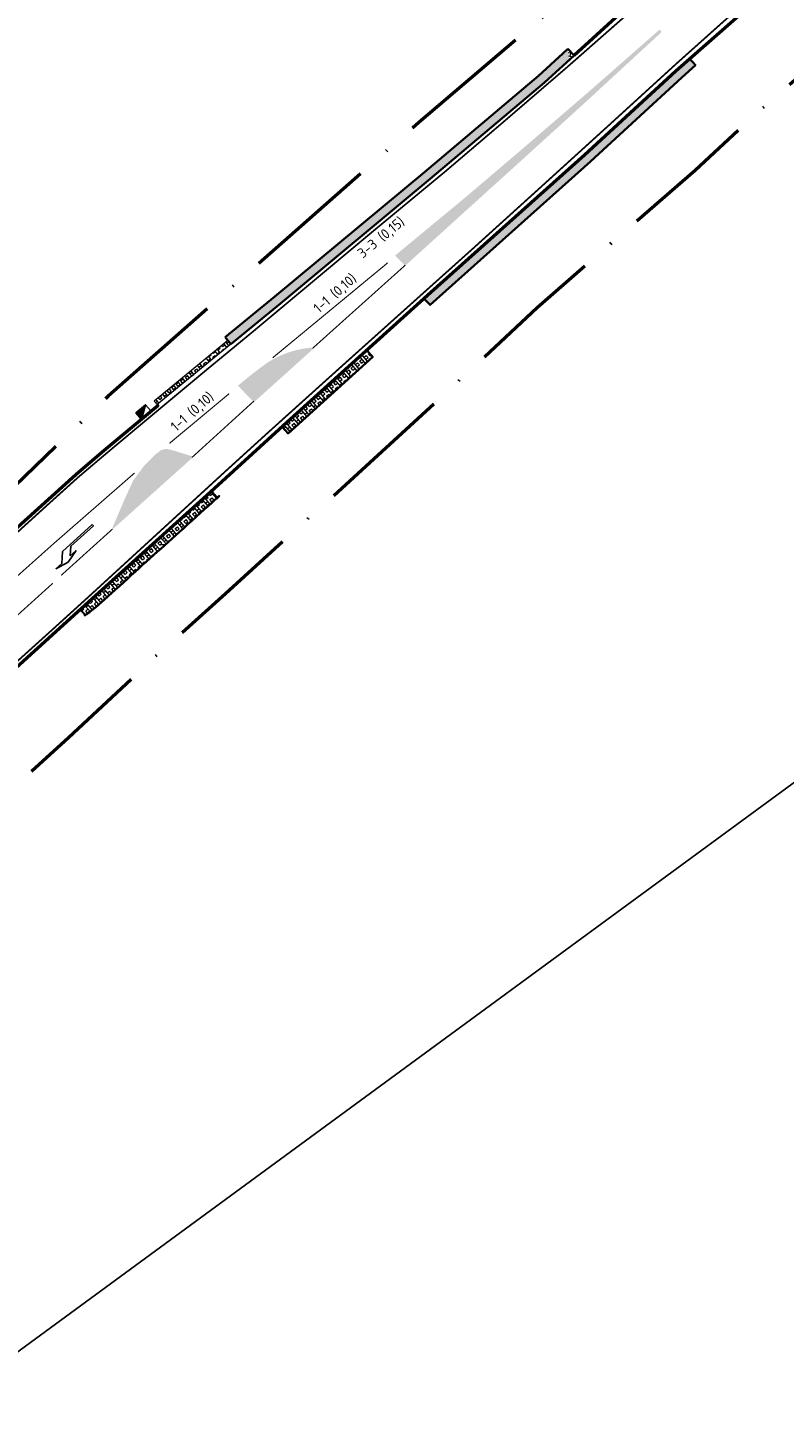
# Model space of a CAD drawing. Header units: metres. Extents: x 125342 to 129425, y 451189 to 457051.
# Tile 16 of 68: x 125671 to 125737, y 451364 to 451486. Entities that reach past the tile are written whole.
import ezdxf

# ---------------------------------------------------------------- set-up
doc = ezdxf.new("R2010")
doc.units = ezdxf.units.M
for name, pattern in [('VW-1-1_STREEP', [2, 1, -1]), ('VW-3-3_STREEP', [6, 3, -3]), ('XX-PROJECTGRENS', [18, 12, -3, 0, -3])]:
    doc.linetypes.add(name, pattern=pattern)
doc.layers.get('Defpoints').update_dxf_attribs({"color": 30})
for name, color, linetype, lineweight in [('B-WE-KOLK-HERGEBRUIK', 1, 'Continuous', 25), ('B-WE-VW-MARKERING_DWARS_DRIEHOEK-V', 7, 'Continuous', 18), ('B-WE-VW-MARKERING_LANGS_STREEP_11_010-G', 7, 'VW-1-1_STREEP', 13), ('B-WE-VW-MARKERING_LANGS_STREEP_33_015-G', 7, 'VW-3-3_STREEP', 13), ('B-WE-VW-MARKERING_LANGS_STREEP_DOORGETROKKEN_010-G', 7, 'Continuous', 13), ('B-WE-VW-MARKERING_PIJL-S', 7, 'Continuous', 25), ('N-WE-KG-GRENS_PROJECT_NIEUW-G', 7, 'XX-PROJECTGRENS', 50), ('N-WE-VH-KANTVERHARDING-G', 210, 'Continuous', 50), ('N-WE-VH-VERHARDING_GRASBETONSTEEN-A-1000-40CM', 32, 'Continuous', 18), ('N-WE-VH-VERHARDING_GRASBETONSTEEN-A-1000-80CM', 72, 'Continuous', 18), ('N-WE-VH-VERHARDING_GRASBETONSTEEN-G', 70, 'Continuous', 35), ('N-WE-VW-MARKERING-T18', 7, 'Continuous', 18)]:
    doc.layers.add(name, color=color, linetype=linetype, lineweight=lineweight)
doc.styles.add('NLCS-ISO-M500-T18', font='NLCS-ISO.ttf', dxfattribs={"height": 0.9})
pattern_1 = [(166.26566, (125424.1009, 451188.9919), (-0.2374204, -0.971407), []), (166.26566, (125424.1602, 451189.2347), (-0.2374204, -0.971407), []), (76.26566, (125424.1009, 451188.9919), (-0.971407, 0.2374204), [-0.25, 0.25]), (76.26566, (125423.858, 451189.0512), (-0.971407, 0.2374204), [-0.25, 0.25]), (76.26566, (125423.6152, 451189.1106), (-0.971407, 0.2374204), [0.25, -0.25]), (76.26566, (125423.3723, 451189.1699), (-0.971407, 0.2374204), [0.25, -0.25]), (166.26566, (125424.2196, 451189.4776), (-0.2374204, -0.971407), [0.25, -0.25]), (166.26566, (125424.2789, 451189.7204), (-0.2374204, -0.971407), [0.25, -0.25])]

# ---------------------------------------------------------------- blocks, each defined once
blk = doc.blocks.new('B-SVW-MARKERING_PIJL_LA_5.0')
for p, q in [((0, 0.07), (2.7, 0.07)), ((0, -0.08), (0, 0.07)), ((3.8, 0.97), (2.6, 0.67)), ((2.6, 0.67), (3.3, 0.67)), ((2.7, 0.07), (3.3, 0.67)), ((3.55, -0.08), (4.3, 0.67)), ((5, 0.67), (3.8, 0.97)), ((4.3, 0.67), (5, 0.67)), ((0, -0.08), (3.55, -0.08))]:
    blk.add_line(p, q)
blk = doc.blocks.new('N-SRI-KOLK_TROTTOIR-SO')
blk.add_hatch(color=256).paths.add_polyline_path([(1.125, 1.5), (-1.125, 1.5), (-1.125, 0)])
blk.add_line((-1.125, 0), (1.125, 1.5))
at = {"flags": 128}
blk.add_lwpolyline([(-1.125, 0), (1.125, 0), (1.125, 1.5), (-1.125, 1.5)], close=True, dxfattribs=at)

msp = doc.modelspace()

# ---------------------------------------------------------------- hatches: boundary and pattern name
at = {"layer": 'B-WE-VW-MARKERING_DWARS_DRIEHOEK-V'}
for points in [[(125703.92, 451465.217), (125703.034, 451466.124), (125709.329, 451471.333), (125714.46, 451475.704), (125720.207, 451480.652), (125726.433, 451486.12), (125726.61, 451485.902), (125720.015, 451479.815), (125713.55, 451473.94), (125707.961, 451468.879)], [(125695.643, 451457.972), (125695.77, 451457.845), (125690.546, 451453.14), (125689.121, 451454.592, -0.0227494), (125691.809, 451456.691, -0.1186741)], [(125678.055, 451441.905), (125678.009, 451441.995), (125679.108, 451444.574), (125679.856, 451446.199), (125680.859, 451447.56), (125681.756, 451448.457), (125682.353, 451448.918), (125682.814, 451449.01), (125683.322, 451448.895), (125685.09, 451448.34), (125685.197, 451448.312)]]:
    msp.add_hatch(color=256, dxfattribs=at).paths.add_polyline_path(points)
at = {"layer": 'N-WE-VH-VERHARDING_GRASBETONSTEEN-A-1000-40CM', "true_color": 0xcd6928}
h = msp.add_hatch(dxfattribs=at)
h.set_pattern_fill('AVH-GRASBETONSTEEN_01-SO', color=32, scale=0.5, pattern_type=2)
h.set_pattern_definition([(126.26566, (125424.1009, 451188.9919), (-0.806283, -0.59153), []), (126.26566, (125424.3024, 451189.1397), (-0.806283, -0.59153), []), (36.26566, (125424.1009, 451188.9919), (-0.59153, 0.806283), [-0.25, 0.25]), (36.26566, (125423.953, 451189.1934), (-0.59153, 0.806283), [-0.25, 0.25]), (36.26566, (125423.8051, 451189.395), (-0.59153, 0.806283), [0.25, -0.25]), (36.26566, (125423.6572, 451189.5966), (-0.59153, 0.806283), [0.25, -0.25]), (126.26566, (125424.504, 451189.2876), (-0.806283, -0.59153), [0.25, -0.25]), (126.26566, (125424.7056, 451189.4355), (-0.806283, -0.59153), [0.25, -0.25])])
h.paths.add_polyline_path([(125688.499, 451458.282), (125688.245, 451458.591), (125681.723, 451453.238), (125681.977, 451452.929)])
at = {"layer": 'N-WE-VH-VERHARDING_GRASBETONSTEEN-A-1000-80CM'}
h = msp.add_hatch(dxfattribs=at)
h.set_pattern_fill('AVH-GRASBETONSTEEN_01-SO', color=256, scale=0.5, angle=40, pattern_type=2)
h.set_pattern_definition(pattern_1)
h.paths.add_polyline_path([(125706.141, 451472.893), (125716.236, 451481.419), (125718.399, 451483.397), (125718.32, 451484.409), (125717.859, 451483.987), (125715.708, 451482.02), (125705.627, 451473.506), (125692.382, 451462.503), (125687.991, 451458.9), (125688.499, 451458.282), (125692.817, 451461.826), (125692.891, 451461.886)])
h = msp.add_hatch(dxfattribs=at)
h.set_pattern_fill('AVH-GRASBETONSTEEN_01-SO', color=256, scale=0.5, angle=40, pattern_type=2)
h.set_pattern_definition(pattern_1)
h.paths.add_polyline_path([(125718.32, 451484.409), (125718.399, 451483.397), (125718.86, 451483.818)])
h = msp.add_hatch(dxfattribs=at)
h.set_pattern_fill('AVH-GRASBETONSTEEN_01-SO', color=256, scale=0.5, angle=40, pattern_type=2)
h.set_pattern_definition([(130, (0, 0), (-0.7660444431, -0.6427876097), []), (130, (0.1915, 0.1607), (-0.7660444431, -0.6427876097), []), (40, (0, 0), (-0.6427876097, 0.7660444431), [-0.25, 0.25]), (40, (-0.1607, 0.1915), (-0.6427876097, 0.7660444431), [-0.25, 0.25]), (40, (-0.3214, 0.383), (-0.6427876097, 0.7660444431), [0.25, -0.25]), (40, (-0.4821, 0.5745), (-0.6427876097, 0.7660444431), [0.25, -0.25]), (130, (0.383, 0.3214), (-0.7660444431, -0.6427876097), [0.25, -0.25]), (130, (0.5745, 0.4821), (-0.7660444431, -0.6427876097), [0.25, -0.25])])
h.paths.add_polyline_path([(125728.405, 451481.876), (125720.321, 451474.446), (125706.128, 451461.755), (125705.567, 451462.32), (125719.784, 451475.039), (125727.864, 451482.465), (125729.086, 451483.543), (125729.593, 451482.968)])
h = msp.add_hatch(dxfattribs=at)
h.set_pattern_fill('AVH-GRASBETONSTEEN_01-SO', color=256, scale=0.5, angle=40, pattern_type=2)
h.set_pattern_definition([(130, (100.9625, 87.8265), (-0.7660444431, -0.6427876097), []), (130, (101.154, 87.9872), (-0.7660444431, -0.6427876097), []), (40, (100.9625, 87.8265), (-0.6427876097, 0.7660444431), [-0.25, 0.25]), (40, (100.8018, 88.018), (-0.6427876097, 0.7660444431), [-0.25, 0.25]), (40, (100.6411, 88.2095), (-0.6427876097, 0.7660444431), [0.25, -0.25]), (40, (100.4804, 88.401), (-0.6427876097, 0.7660444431), [0.25, -0.25]), (130, (101.3455, 88.1479), (-0.7660444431, -0.6427876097), [0.25, -0.25]), (130, (101.5371, 88.3086), (-0.7660444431, -0.6427876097), [0.25, -0.25])])
h.paths.add_polyline_path([(125700.514, 451457.745), (125693.026, 451450.965), (125693.563, 451450.372), (125701.05, 451457.152)])
h = msp.add_hatch(dxfattribs=at)
h.set_pattern_fill('AVH-GRASBETONSTEEN_01-SO', color=256, scale=0.5, angle=40, pattern_type=2)
h.set_pattern_definition([(130, (0, 0), (-0.7660444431, -0.6427876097), []), (130, (0.1915, 0.1607), (-0.7660444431, -0.6427876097), []), (40, (0, 0), (-0.6427876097, 0.7660444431), [-0.25, 0.25]), (40, (-0.1607, 0.1915), (-0.6427876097, 0.7660444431), [-0.25, 0.25]), (40, (-0.3214, 0.383), (-0.6427876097, 0.7660444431), [0.25, -0.25]), (40, (-0.4821, 0.5745), (-0.6427876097, 0.7660444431), [0.25, -0.25]), (130, (0.383, 0.3214), (-0.7660444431, -0.6427876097), [0.25, -0.25]), (130, (0.5745, 0.4821), (-0.7660444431, -0.6427876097), [0.25, -0.25])])
edge = h.paths.add_edge_path()
edge.add_spline(control_points=[(125686.359, 451444.901), (125686.562, 451445.086), (125686.765, 451445.271), (125687.032, 451444.977), (125687.299, 451444.684), (125687.275, 451444.659), (125687.251, 451444.633), (125681.266, 451439.242), (125675.689, 451434.222), (125675.422, 451434.516), (125675.155, 451434.81), (125675.686, 451435.291), (125676.216, 451435.773), (125676.247, 451435.801), (125676.277, 451435.828), (125681.318, 451440.365), (125686.359, 451444.901)], knot_values=[0, 0, 0, 1, 1, 2, 2, 3, 3, 3.9955338, 3.9955338, 4.9955338, 4.9955338, 5.9955338, 5.9955338, 6.9955338, 6.9955338, 7.989485, 7.989485, 7.989485], weights=[1, 1, 1, 1, 1, 1, 1, 1, 1, 1, 1, 1, 1, 1, 1, 1, 1], degree=2, periodic=0)
h = msp.add_hatch(dxfattribs=at)
h.set_pattern_fill('ANGLE', color=256)
h.set_pattern_definition([(0, (0, 0), (0, 6.985), [5.08, -1.905]), (90, (0, 0), (-6.985, 4e-16), [5.08, -1.905])])
edge = h.paths.add_edge_path()
edge.add_spline(control_points=[(125686.922, 451444.814), (125686.645, 451444.888), (125686.359, 451444.901), (125686.645, 451444.888), (125686.922, 451444.814), (125687.115, 451444.763), (125687.299, 451444.684), (125687.275, 451444.659), (125687.251, 451444.633), (125681.266, 451439.242), (125675.689, 451434.222), (125675.687, 451434.289), (125675.692, 451434.356)], knot_values=[0, 0, 0, 0.2138572, 0.2138572, 0.4277144, 0.4277144, 0.5760444, 0.5760444, 1.5760444, 1.5760444, 2.5715782, 2.5715782, 2.6805419, 2.6805419, 2.6805419], weights=[1, 0.9942886, 1, 0.9942886, 1, 0.997251, 1, 1, 1, 1, 1, 0.9985162, 1], degree=2, periodic=0)

# ---------------------------------------------------------------- linework, layer by layer
at = {"layer": 'B-WE-VW-MARKERING_LANGS_STREEP_11_010-G', "const_width": 0.1, "flags": 128}
for points in [[(125692.195, 451457.064), (125702.38, 451465.478)], [(125683.065, 451449.493), (125688.344, 451453.891)], [(125655.651, 451425.193), (125665.889, 451434.431), (125672.928, 451440.716), (125679.973, 451446.867)], [(125672.744, 451437.113), (125661.703, 451427.124)]]:
    msp.add_lwpolyline(points, dxfattribs=at)
at = {"layer": 'B-WE-VW-MARKERING_LANGS_STREEP_33_015-G', "const_width": 0.15, "flags": 128}
for points in [[(125633.095, 451397.324), (125634.237, 451398.331), (125658.463, 451420.152, 0.0000187), (125672.911, 451433.193), (125676.007, 451436.004), (125687.969, 451446.977), (125691.667, 451450.342), (125698.389, 451456.398), (125705.088, 451462.408), (125709.908, 451466.73), (125715.498, 451471.792), (125721.974, 451477.676), (125727.967, 451483.147, -0.0014486), (125739.972, 451493.844, -0.0000015), (125749.777, 451502.514, -0.0085444), (125760.909, 451512.105, -0.004252), (125772.481, 451521.557, -0.0091249), (125781.653, 451528.525, -0.0056318), (125794.001, 451537.328, -0.0261911), (125813.763, 451549.549, -0.0076966), (125829.073, 451557.581, -0.0175729), (125846.966, 451565.831, -0.0131792), (125862.539, 451572.061, -0.0197092), (125880.821, 451577.811, -0.0147112), (125897.266, 451581.613, -0.0105845), (125904.943, 451583.058, -0.0134086), (125925.773, 451586.073, -0.0579262), (125968.006, 451586.134, 0.0018703), (126021.27, 451579.443, -0.0019974), (126044.358, 451576.605, -0.0007106), (126063.332, 451574.224, -0.0021558), (126085.508, 451571.389, -0.001296), (126103.022, 451569.242, 0.0028975), (126115.68, 451567.69, -0.0000131), (126132.543, 451565.573, -0.0000143), (126147.093, 451563.751, 0.0004672), (126153.844, 451562.884), (126173.725, 451560.426, 0.0002836), (126221.913, 451554.52, -0.0001808), (126233.733, 451553.07, 0.004838), (126264.517, 451549.404, 0.0760186), (126326.508, 451552.614, -0.0017449), (126364.223, 451559.444, -0.0121932), (126386.561, 451562.795, -0.0085092), (126399.179, 451564.309, -0.0012195), (126410.069, 451565.31, -0.0056818), (126422.984, 451566.078, -0.0155675), (126455.153, 451566.647, -0.0018656), (126468.698, 451566.561, 0.0016438), (126486.546, 451566.301, -0.0024976), (126503.873, 451565.997, 0.0034354), (126524.265, 451565.442, -0.0151632), (126551.646, 451563.857, -0.0027569), (126565.256, 451562.488, -0.0056806), (126573.427, 451561.537, 0.0014117), (126594.913, 451558.829, -0.0091904), (126610.119, 451556.864, 0.0078556), (126637.104, 451553.419, 0.0014963), (126638.721, 451553.198, 0.0014963)], [(125667.797, 451439.968, -0.0022507), (125674.978, 451446.483), (125677.29, 451448.444), (125681.159, 451451.68), (125686.537, 451456.16), (125690.429, 451459.367), (125701.185, 451468.358), (125707.464, 451473.554), (125712.574, 451477.907), (125718.304, 451482.84), (125723.8, 451487.67)]]:
    msp.add_lwpolyline(points, format="xyb", dxfattribs=at)
at = {"layer": 'B-WE-VW-MARKERING_LANGS_STREEP_DOORGETROKKEN_010-G', "const_width": 0.1, "flags": 128}
for points in [[(125703.928, 451465.264), (125695.726, 451457.905)], [(125690.537, 451453.236), (125685.062, 451448.253)], [(125678.028, 451441.913), (125673.482, 451437.809)]]:
    msp.add_lwpolyline(points, dxfattribs=at)
at = {"layer": 'Defpoints', "flags": 128}
msp.add_lwpolyline([(125347.198, 451293.813), (125810.407, 451633.647), (125887.309, 451528.825), (125424.101, 451188.992)], close=True, dxfattribs=at)
msp.add_lwpolyline([(125347.198, 451293.813), (125810.407, 451633.647), (125887.309, 451528.825), (125424.101, 451188.992)], close=True, dxfattribs=at)
at = {"layer": 'N-WE-KG-GRENS_PROJECT_NIEUW-G', "flags": 128}
msp.add_lwpolyline([(129300.888, 452079.925), (129283.995, 452089.514), (129278.327, 452084.13), (129270.394, 452078.618), (129261.786, 452073.43), (129251.682, 452069.279), (129241.757, 452065.997), (129236.384, 452064.81), (129223.555, 452063.692), (129215.507, 452063.035), (129204.264, 452064.541), (129193.455, 452065.988), (129189.725, 452066.488), (129128.498, 452077.64), (129099.335, 452078.944), (129071.563, 452076.547), (128999.826, 452072.197), (128975.028, 452071.148), (128957.103, 452070.39), (128929.971, 452069.242), (128904.305, 452066.716), (128903.916, 452070.672), (128869.582, 452068.104), (128868.579, 452063.246), (128847.042, 452060.212), (128813.374, 452055.766), (128787.643, 452051.283), (128753.128, 452045.269), (128723.643, 452038.073), (128700.726, 452030.747), (128678.474, 452022.32), (128650.002, 452010.523), (128624.649, 451998.075), (128606.992, 451989.406), (128592.968, 451982.52), (128591.82, 451985.026), (128554.026, 451968.212), (128547.07, 451965.185), (128548.101, 451962.817), (128516.658, 451945.515), (128489.429, 451933.086), (128461.67, 451923.564), (128434.458, 451913.834), (128383.155, 451904.479), (128348.844, 451901.122), (128299.19, 451899.983), (128237.689, 451900.992), (128204.759, 451901.533), (128099.4, 451903.262), (128058.736, 451903.929), (128010.208, 451904.726), (127955.673, 451905.621), (127901.325, 451906.513), (127901.464, 451914.983), (127870.698, 451915.488), (127870.623, 451910.881), (127844.015, 451909.865), (127816.053, 451911.439), (127797.768, 451912.185), (127780.996, 451913.281), (127756.714, 451904.453), (127736.312, 451899.223), (127714.561, 451891.787), (127704.816, 451887.656), (127690.219, 451880.288), (127665.635, 451864.639), (127643.407, 451846.476), (127620.255, 451826.896), (127605.332, 451813.53), (127583.364, 451796.255), (127558.385, 451778.888), (127544.667, 451769.378), (127537.544, 451764.695), (127535.833, 451763.525), (127528.38, 451759.288), (127514.488, 451751.952), (127506.086, 451747.605), (127500.238, 451745.288), (127451.38, 451723.725), (127445.614, 451720.708), (127440.858, 451718.953), (127431.246, 451715.568), (127421.06, 451712.101), (127402.316, 451705.49), (127400.104, 451704.71), (127396.955, 451703.6), (127375.984, 451696.56), (127350.907, 451687.847), (127344.928, 451685.821), (127334.644, 451682.336), (127331.279, 451681.372), (127322.109, 451678.718), (127308.202, 451674.909), (127295.337, 451671.762), (127284.248, 451668.536), (127283.625, 451668.378), (127215.959, 451654.207), (127193.374, 451648.276), (127179.175, 451643.738), (127170.143, 451639.909), (127144.425, 451625.911), (127142.437, 451624.863), (127133.607, 451620.861), (127128.781, 451618.706), (127121.462, 451615.922), (127118.05, 451614.783), (127113.567, 451613.231), (127106.937, 451611.505), (127103.059, 451610.065), (127082.48, 451606.885), (127064.863, 451603.486), (127048.59, 451600.38), (127040.299, 451598.941), (127011.996, 451593.611), (127000.502, 451591.573), (126980.382, 451588.207), (126934.998, 451583.806), (126923.636, 451582.402), (126916.179, 451581.669), (126909.279, 451580.94), (126901.137, 451580.071), (126889.239, 451578.694), (126884.542, 451578.204), (126876.34, 451577.473), (126867.164, 451576.575), (126859.027, 451575.788), (126850.425, 451574.905), (126789.649, 451569.318), (126769.054, 451567.67), (126760.445, 451567.925), (126747.162, 451569.001), (126735.955, 451567.685), (126718.893, 451565.958), (126694.276, 451563.465), (126688.577, 451562.888), (126688.83, 451560.387), (126664.678, 451559.795), (126628.388, 451563.478), (126629.094, 451569.14), (126618.041, 451570.532), (126599.508, 451572.696), (126597.158, 451567.553), (126553.146, 451572.817), (126527.511, 451574.453), (126502.012, 451574.939), (126458.696, 451576.072), (126419.774, 451575.218), (126375.819, 451571.631), (126341.938, 451564.821), (126317.004, 451560.361), (126299.964, 451558.197), (126279.59, 451557.685), (126266.673, 451558.618), (126237.785, 451561.866), (126210.616, 451565.372), (126182.141, 451569.154), (126167.049, 451571.281), (126142.661, 451574.814), (126143.587, 451582.456), (126098.903, 451586.802), (126098.107, 451580.613), (126042.457, 451586.263), (126019.112, 451592.581), (126008.693, 451594.543), (126007.877, 451596.43), (125988.323, 451598.966), (125940.893, 451602.958), (125940.143, 451597.294), (125904.224, 451592.554), (125883.348, 451589.234), (125867.76, 451584.157), (125840.573, 451573.904), (125815.612, 451562.497), (125792.598, 451547.608), (125769.395, 451532.595), (125724.352, 451494.254), (125705.126, 451477.894), (125677.65, 451453.675), (125637.404, 451414.864), (125603.602, 451385.092), (125589.326, 451373.588), (125575.327, 451362.958), (125559.516, 451353.388), (125546.696, 451346.553), (125524.566, 451334.165), (125505.515, 451323.615), (125480.507, 451312.463), (125459.491, 451302.018), (125419.025, 451281.734), (125397.854, 451270.607), (125379.968, 451260.576), (125387.132, 451251.911), (125397.843, 451241.238), (125406.22, 451247.537), (125422.044, 451258.841), (125433.646, 451266.945), (125447.293, 451274.062), (125455.671, 451278.211), (125469.618, 451285.401), (125492.119, 451296.913), (125497.059, 451299.283), (125499.409, 451300.481), (125505.688, 451303.681), (125521.893, 451311.957), (125529.216, 451315.512), (125530.093, 451315.953), (125540.102, 451320.995), (125550.362, 451326.383), (125553.218, 451328.024), (125559.848, 451331.725), (125566.273, 451335.586), (125568.481, 451336.772), (125575.661, 451341.479), (125585.505, 451348.194), (125591.157, 451352.36), (125596.349, 451356.113), (125601.205, 451359.623), (125616.987, 451372.353), (125621.336, 451376.001), (125632.021, 451385.237), (125655.056, 451406.147), (125668.787, 451418.589), (125674.144, 451423.457), (125681.79, 451430.61), (125688.026, 451436.198), (125694.465, 451442.084), (125697.029, 451444.368), (125706.888, 451453.384), (125715.59, 451461.506), (125729.569, 451473.671), (125734.222, 451477.993), (125745.059, 451487.552), (125759.466, 451499.952), (125767.881, 451507.688), (125777.82, 451515.85), (125783.489, 451520.433), (125790.532, 451525.392), (125798.181, 451530.726), (125798.325, 451530.827), (125805.894, 451535.261), (125805.899, 451535.253), (125805.894, 451535.261), (125813.793, 451539.716), (125816.086, 451541.149), (125821.007, 451543.755), (125828.977, 451547.465), (125833.624, 451549.646), (125841.494, 451553.256), (125851.862, 451557.868), (125863.23, 451562.182), (125870.826, 451565.016), (125885.394, 451569.409), (125889.467, 451570.614), (125895.915, 451572.146), (125908.835, 451574.987), (125913.908, 451575.793), (125913.908, 451575.791), (125913.908, 451575.793), (125923.48, 451577.079), (125928.829, 451577.885), (125937.027, 451578.444), (125948.775, 451579.308), (125956.174, 451579.291), (125968.672, 451579.181), (125980.073, 451577.868), (125988.37, 451576.862), (125990.698, 451576.58), (125999.544, 451575.434), (126001.454, 451575.177), (126006.248, 451574.48), (126012.908, 451573.508), (126047.193, 451569.701), (126049.868, 451569.403), (126066.623, 451567.312), (126093.744, 451562.155), (126191.511, 451547.801), (126240.936, 451544.974), (126251.094, 451543.806), (126272.733, 451541.948), (126292.239, 451540.907), (126311.923, 451543.224), (126337.52, 451547.637), (126360.272, 451552.103), (126375.299, 451554.538), (126378.023, 451554.891), (126382.275, 451555.443), (126382.925, 451555.418), (126395.227, 451557.101), (126401.975, 451557.737), (126406.343, 451558.149), (126409.654, 451558.461), (126415.08, 451558.939), (126435.009, 451560.077), (126454.763, 451560.213), (126475.117, 451560.1), (126490.796, 451559.735), (126493.972, 451559.786), (126512.701, 451559.622), (126516.569, 451559.363), (126528.63, 451558.681), (126541.308, 451558.264), (126547.86, 451557.942), (126560.613, 451556.399), (126578.244, 451554.308), (126583.045, 451553.686), (126587.696, 451553.038), (126602.951, 451551.297), (126610.065, 451550.33), (126617.18, 451549.579), (126632.46, 451547.762), (126641.312, 451546.817), (126650.915, 451545.647), (126655.597, 451545.355), (126664.393, 451544.805), (126668.119, 451544.457), (126676.596, 451544.612), (126689.224, 451544.87), (126693.449, 451545.422), (126712.953, 451546.86), (126730.456, 451548.571), (126740.682, 451549.427), (126744.248, 451549.78), (126746.256, 451549.915), (126763.238, 451548.691), (126774.74, 451549.348), (126778.716, 451549.607), (126780.941, 451549.752), (126789.567, 451551.332), (126815.394, 451556.05), (126825.771, 451557.007), (126846.9, 451558.695), (126866.953, 451560.333), (126896.633, 451562.727), (126901.234, 451563.03), (126907.51, 451563.634), (126922.612, 451565.093), (126939.94, 451566.804), (126942.79, 451567.156), (126954.978, 451568.872), (126958.143, 451569.317), (126982.996, 451572.833), (126996.907, 451574.905), (126997.498, 451574.993), (126999.948, 451575.469), (127001.91, 451575.827), (127005.429, 451576.47), (127013.955, 451578.199), (127018.225, 451579.066), (127027.007, 451580.69), (127042.002, 451583.386), (127058.992, 451586.529), (127069.599, 451588.124), (127084.599, 451590.369), (127105.155, 451594.2), (127124.078, 451599.59), (127167.509, 451620.373), (127183.572, 451626.959), (127206.788, 451633.721), (127358.772, 451670.938), (127386.312, 451680.584), (127472.662, 451709.824), (127498.935, 451718.976), (127534.926, 451729.423), (127544.073, 451734.488), (127565.631, 451741.73), (127573.79, 451738.675), (127587.752, 451732.098), (127595.567, 451740.834), (127593.609, 451748.631), (127601.029, 451761.122), (127608.016, 451771.346), (127632.855, 451795.825), (127636.711, 451801.815), (127640.107, 451807.105), (127648.005, 451814.038), (127662.275, 451832.048), (127682.811, 451847.245), (127701.162, 451859.555), (127727.131, 451868.983), (127744.76, 451875.552), (127780.27, 451880.501), (127823.149, 451882.3), (127833.708, 451883.253), (127842.121, 451884.246), (127861.58, 451884.694), (127871.951, 451884.935), (127924.043, 451882.726), (127930.489, 451882.692), (127938.306, 451882.677), (127952.513, 451882.749), (127977.38, 451882.221), (128016.044, 451881.572), (128035.585, 451881.155), (128064.451, 451880.569), (128076.278, 451880.383), (128082.178, 451880.264), (128114.934, 451879.513), (128137.906, 451879.075), (128160.133, 451878.647), (128176.848, 451878.331), (128198.587, 451877.954), (128210.489, 451877.719), (128217.086, 451877.545), (128221.028, 451877.459), (128248.247, 451876.902), (128265.615, 451876.546), (128278.516, 451876.25), (128292.365, 451875.967), (128306.943, 451875.835), (128325.777, 451875.69), (128331.782, 451875.306), (128335.09, 451874.997), (128343.069, 451874.09), (128353.201, 451872.331), (128359.527, 451871.079), (128362.359, 451870.332), (128365.05, 451869.58), (128376.509, 451866.991), (128388.528, 451868.035), (128398.681, 451872.437), (128399.652, 451881.315), (128398.234, 451888.254), (128433.209, 451896.648), (128469.643, 451907.292), (128491.502, 451915.289), (128510.577, 451923.58), (128527.271, 451930.835), (128544.986, 451939.696), (128566.878, 451950.646), (128585.308, 451959.864), (128590.126, 451939.751), (128590.553, 451937.97), (128608.829, 451944.543), (128637.307, 451954.786), (128628.74, 451975.63), (128639.64, 451980.725), (128646.054, 451986.489), (128650.341, 451990.341), (128668.315, 451998.844), (128696.904, 452010.146), (128718.888, 452018.837), (128757.596, 452029.551), (128784.9, 452036.566), (128820.01, 452039.825), (128838.707, 452040.859), (128861.27, 452043.183), (128860.5, 452030.896), (128859.864, 452026.702), (128882.241, 452028.277), (128900.796, 452029.49), (128909.809, 452034.387, 0.0050004), (128910.141, 452034.572), (128916.732, 452038.325), (128921.769, 452040.785), (128922.845, 452041.28), (128927.328, 452043.09), (128929.697, 452043.84), (128930.15, 452043.942), (128937.187, 452045.225), (128940.435, 452045.699), (128946.097, 452046.241), (128948.676, 452046.474, -0.0007129), (128948.693, 452046.476), (128999.871, 452050.949), (129022.884, 452053.029), (129027.471, 452053.456), (129029.344, 452053.63), (129035.562, 452054.038, -0.0002959), (129054.009, 452055.632, -0.0206312), (129088.243, 452057.152, 0.0024688), (129115.723, 452056.855, -0.0274739), (129126.246, 452056.215), (129146.31, 452053.882), (129195.537, 452045.11, 0.0183056), (129226.524, 452040.752, 0.0018086), (129229.601, 452040.445, 0.0033183), (129231.207, 452040.311, 0.009794), (129236.59, 452040.004, 0.0330651), (129246.96, 452040.013, 0.0641877), (129266.051, 452043.734), (129267.309, 452044.071), (129271.082, 452045.276), (129283.31, 452053.007), (129286.004, 452055.521), (129286.631, 452056.219), (129287.888, 452057.628), (129292.088, 452064.711), (129300.888, 452079.925)], format="xyb", close=True, dxfattribs=at)
at = {"layer": 'N-WE-VH-KANTVERHARDING-G', "flags": 128}
for points in [[(125817.972, 451559.315), (125810.294, 451555.21), (125805.412, 451552.456), (125800.026, 451549.189), (125793.58, 451545.008), (125785.82, 451539.666), (125781.543, 451536.633), (125778.447, 451534.371), (125775.597, 451532.246), (125771.984, 451529.505), (125768.481, 451526.788), (125763.999, 451523.205), (125756.729, 451517.198), (125745.68, 451507.746), (125735.567, 451498.832), (125734.484, 451497.878), (125723.495, 451488.056), (125718.86, 451483.818)], [(125600.963, 451369.247), (125610.522, 451377.134), (125618.98, 451384.254), (125623.567, 451388.292), (125627.373, 451391.643), (125630.982, 451394.829), (125633.358, 451397.044), (125639.109, 451402.199), (125650.85, 451412.742), (125664.352, 451425), (125676.216, 451435.773), (125686.359, 451444.901), (125693.464, 451451.364), (125700.158, 451457.423), (125706.178, 451462.873), (125719.784, 451475.039), (125727.864, 451482.465), (125735.348, 451489.065)], [(125681.977, 451452.929), (125682.027, 451452.821), (125677.081, 451448.675), (125674.769, 451446.713), (125668.109, 451440.7), (125667.021, 451439.679), (125652.535, 451426.681), (125651.427, 451425.663), (125638.788, 451414.261), (125627.686, 451404.276), (125624.511, 451401.345), (125617.578, 451394.977), (125605.014, 451383.206), (125602.74, 451381.076)]]:
    msp.add_lwpolyline(points, dxfattribs=at)
at = {"layer": 'N-WE-VH-VERHARDING_GRASBETONSTEEN-A-1000-40CM', "color": 32, "true_color": 0xcd6928, "flags": 128}
for points in [[(125688.245, 451458.591), (125681.723, 451453.238)], [(125688.499, 451458.281), (125681.977, 451452.929)], [(125681.977, 451452.929), (125681.723, 451453.238)]]:
    msp.add_lwpolyline(points, dxfattribs=at)
at = {"layer": 'N-WE-VH-VERHARDING_GRASBETONSTEEN-G', "flags": 128}
for points in [[(125718.32, 451484.409), (125717.859, 451483.987), (125715.708, 451482.02), (125705.627, 451473.506), (125692.382, 451462.503), (125687.991, 451458.9)], [(125718.32, 451484.409), (125718.86, 451483.818)], [(125718.86, 451483.818), (125716.236, 451481.419), (125706.141, 451472.893), (125692.891, 451461.886), (125688.499, 451458.281)], [(125687.991, 451458.9), (125688.499, 451458.281)]]:
    msp.add_lwpolyline(points, dxfattribs=at)
msp.add_lwpolyline([(125728.405, 451481.876), (125720.321, 451474.446), (125706.128, 451461.755), (125705.567, 451462.32), (125719.784, 451475.039), (125727.864, 451482.465), (125729.086, 451483.543), (125729.593, 451482.968)], close=True, dxfattribs=at)
at = {"layer": 'N-WE-VH-VERHARDING_GRASBETONSTEEN-G'}
msp.add_lwpolyline([(125700.514, 451457.745), (125693.026, 451450.965), (125693.563, 451450.372), (125701.05, 451457.152)], close=True, dxfattribs=at)
msp.add_open_spline([(125686.359, 451444.901), (125686.562, 451445.086), (125686.765, 451445.271), (125687.032, 451444.977), (125687.305, 451444.682), (125687.277, 451444.656), (125687.251, 451444.633), (125681.266, 451439.242), (125675.689, 451434.222), (125675.422, 451434.516), (125675.155, 451434.81), (125675.686, 451435.291), (125676.216, 451435.773), (125676.247, 451435.801), (125676.277, 451435.828), (125681.318, 451440.365), (125686.359, 451444.901)], degree=2, knots=[0, 0, 0, 1, 1, 2, 2, 3, 3, 3.9955338, 3.9955338, 4.9955338, 4.9955338, 5.9955338, 5.9955338, 6.9955338, 6.9955338, 7.989485, 7.989485, 7.989485], dxfattribs=at)

# ---------------------------------------------------------------- block references
at = {"layer": 'B-WE-KOLK-HERGEBRUIK', "xscale": 0.4999999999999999, "yscale": 0.4999999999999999, "zscale": 0.4999999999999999, "rotation": 39.97152674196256}
msp.add_blockref('N-SRI-KOLK_TROTTOIR-SO', (125681.012, 451451.97), dxfattribs=at)
at = {"layer": 'B-WE-VW-MARKERING_PIJL-S', "rotation": 222.0748291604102}
msp.add_blockref('B-SVW-MARKERING_PIJL_LA_5.0', (125676.286, 451442.251), dxfattribs=at)

# ---------------------------------------------------------------- texts
at = {"layer": 'N-WE-VW-MARKERING-T18', "style": 'NLCS-ISO-M500-T18'}
for s, rotation, p in [('3-3 (0,15)', 39.52657, (125700.166, 451465.82)), ('1-1 (0,10)', 41.1175, (125696.293, 451460.967)), ('1-1 (0,10)', 41.1175, (125683.663, 451450.487))]:
    msp.add_text(s, height=0.9, rotation=rotation, dxfattribs=at).set_placement(p)

doc.saveas('drawing.dxf')
